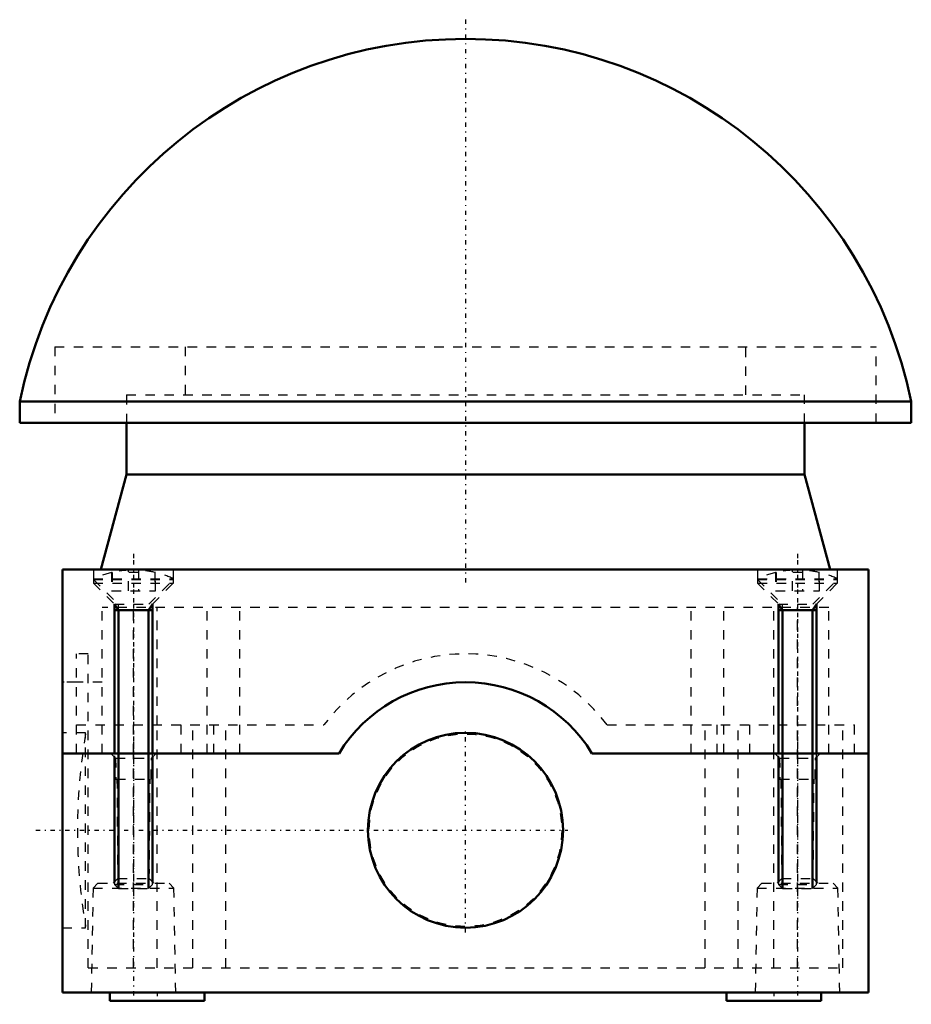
# Model space of a CAD drawing. Header units: millimetres. Extents: x -47 to 47, y -26 to 77.
import ezdxf

# ---------------------------------------------------------------- set-up
doc = ezdxf.new("R2010")
doc.units = ezdxf.units.MM
doc.linetypes.add('Center', pattern=[1.5, 0.45, -0.5, 0.05, -0.5])
doc.linetypes.add('Dashed', pattern=[2, 1, -1])
for name, color, linetype, lineweight in [('AM_0', 7, 'Continuous', 30), ('AM_10', 7, 'Continuous', 5), ('AM_3', 7, 'Dashed', 5), ('AM_7', 7, 'Center', 5)]:
    doc.layers.add(name, color=color, linetype=linetype, lineweight=lineweight)

msp = doc.modelspace()

# ---------------------------------------------------------------- linework, layer by layer
at = {"layer": 'AM_0', "color": 7, "linetype": 'Continuous', "lineweight": 50}
for p, q in [((-47, 37.1), (-47, 34.85)), ((-47, 37.1), (47, 37.1)), ((47, 34.85), (47, 37.1)), ((-47, 34.85), (47, 34.85)), ((-35.75, 34.85), (-35.75, 29.4)), ((35.75, 29.4), (35.75, 34.85)), ((-35.75, 29.4), (-38.43, 19.4)), ((-35.75, 29.4), (35.75, 29.4)), ((38.43, 19.4), (35.75, 29.4)), ((-42.5, 0), (-42.5, 19.4)), ((42.5, 19.4), (-42.5, 19.4)), ((42.5, 0), (42.5, 19.4)), ((-42.5, 0), (-13.33, 0)), ((-42.5, 0), (-42.5, -25.2)), ((13.33, 0), (42.5, 0)), ((42.5, -25.2), (42.5, 0)), ((-37, -0.39), (-37, -13.54)), ((-33, -13.54), (-33, -0.39)), ((33, -0.39), (33, -13.54)), ((37, -13.54), (37, -0.39)), ((-42.5, -25.2), (42.5, -25.2)), ((-37.5, -25.2), (-37.5, -26.1)), ((-27.5, -26.1), (-27.5, -25.2)), ((27.5, -25.2), (27.5, -26.1)), ((37.5, -26.1), (37.5, -25.2)), ((-37.5, -26.1), (-27.5, -26.1)), ((27.5, -26.1), (37.5, -26.1))]:
    msp.add_line(p, q, dxfattribs=at)
msp.add_circle((0, -8.1), 10.28, dxfattribs=at)
for centre, radius, start, end in [((0, 27.35), 48, 11.7159, 168.2841), ((0, -8.1), 15.6, 31.2807, 148.7193), ((0, -8.1), 15.6, 31.2807, 148.7193)]:
    msp.add_arc(centre, radius, start, end, dxfattribs=at)
at = {"layer": 'AM_10', "color": 7, "linetype": 'Continuous', "lineweight": 50}
for p, q in [((-37, 15.75), (-36.57, 15.09)), ((-37, 15.75), (-36.57, 15.09)), ((-37, 15.75), (-37, 0)), ((-33, 15.75), (-33.43, 15.09)), ((-33, 15.75), (-33.43, 15.09)), ((-33, 15.75), (-33, 0)), ((33, 15.75), (33.43, 15.09)), ((33, 15.75), (33.43, 15.09)), ((33, 15.75), (33, 0)), ((37, 15.75), (36.57, 15.09)), ((37, 15.75), (36.57, 15.09)), ((37, 15.75), (37, 0)), ((-33, 15.09), (-37, 15.09)), ((-33, 15.09), (-37, 15.09)), ((-36.57, -14.25), (-36.57, 15.09)), ((-36.57, -14.25), (-36.57, 15.09)), ((-33.43, -14.25), (-33.43, 15.09)), ((-33.43, -14.25), (-33.43, 15.09)), ((37, 15.09), (33, 15.09)), ((37, 15.09), (33, 15.09)), ((33.43, -14.25), (33.43, 15.09)), ((33.43, -14.25), (33.43, 15.09)), ((36.57, -14.25), (36.57, 15.09)), ((36.57, -14.25), (36.57, 15.09))]:
    msp.add_line(p, q, dxfattribs=at)
at = {"layer": 'AM_3', "color": 6, "linetype": 'Dashed', "lineweight": 25}
for p, q in [((-43.3, 42.88), (-43.3, 34.85)), ((-43.3, 42.88), (43.3, 42.88)), ((-29.55, 42.88), (-29.55, 37.8)), ((29.55, 37.8), (29.55, 42.88)), ((43.3, 34.85), (43.3, 42.88)), ((-35.75, 37.8), (-35.75, 34.85)), ((-35.75, 37.8), (35.75, 37.8)), ((35.75, 34.85), (35.75, 37.8)), ((-39.22, 19.4), (-39.22, 18.34)), ((-37.31, 19.08), (-37.31, 17.15)), ((-37.25, 19.08), (-37.31, 19.08)), ((-37.25, 19.08), (-37.25, 17.15)), ((-35.52, 17.15), (-35.52, 19.32)), ((-34.48, 19.08), (-35.52, 19.08)), ((-34.48, 19.32), (-34.48, 17.15)), ((-32.75, 19.08), (-32.75, 17.15)), ((-32.69, 19.08), (-32.75, 19.08)), ((-32.69, 17.15), (-32.69, 19.08)), ((-30.78, 18.34), (-30.78, 19.4)), ((30.78, 19.4), (30.78, 18.34)), ((32.69, 19.08), (32.69, 17.15)), ((32.75, 19.08), (32.69, 19.08)), ((32.75, 19.08), (32.75, 17.15)), ((34.48, 17.15), (34.48, 19.32)), ((35.52, 19.08), (34.48, 19.08)), ((35.52, 19.32), (35.52, 17.15)), ((37.25, 19.08), (37.25, 17.15)), ((37.31, 19.08), (37.25, 19.08)), ((37.31, 17.15), (37.31, 19.08)), ((39.22, 18.34), (39.22, 19.4)), ((-39.22, 18.42), (-39.22, 17.96)), ((-39.22, 18.42), (-30.79, 18.42)), ((-39.22, 18.34), (-36.62, 15.75)), ((-39.22, 18.34), (-30.78, 18.34)), ((-39.22, 17.96), (-30.79, 17.96)), ((-39.22, 17.96), (-37, 15.75)), ((-33.38, 15.75), (-30.78, 18.34)), ((-33, 15.75), (-30.79, 17.96)), ((-30.79, 17.96), (-30.79, 18.42)), ((30.78, 18.34), (33.38, 15.75)), ((30.78, 18.34), (39.22, 18.34)), ((30.79, 18.42), (30.79, 17.96)), ((30.79, 18.42), (39.22, 18.42)), ((30.79, 17.96), (39.22, 17.96)), ((30.79, 17.96), (33, 15.75)), ((36.62, 15.75), (39.22, 18.34)), ((37, 15.75), (39.22, 17.96)), ((39.22, 17.96), (39.22, 18.42)), ((-37.31, 17.15), (-32.69, 17.15)), ((32.69, 17.15), (37.31, 17.15)), ((-37, 15.75), (-37, -0.39)), ((-37, 15.75), (-33, 15.75)), ((-36.62, 15.75), (-36.62, 0)), ((-33.38, 0), (-33.38, 15.75)), ((-33, -0.39), (-33, 15.75)), ((33, 15.75), (33, -0.39)), ((33, 15.75), (37, 15.75)), ((33.38, 15.75), (33.38, 0)), ((36.62, 0), (36.62, 15.75)), ((37, -0.39), (37, 15.75)), ((38.3, 15.4), (-38.3, 15.4)), ((-38.3, 0), (-38.3, 15.4)), ((-35, 0), (-35, 15.4)), ((-32.5, 3), (-32.5, 15.4)), ((-27.25, 0), (-27.25, 15.4)), ((-23.8, 0), (-23.8, 15.4)), ((23.8, 0), (23.8, 15.4)), ((27.25, 0), (27.25, 15.4)), ((32.5, 0), (32.5, 15.4)), ((35, 3), (35, 15.4)), ((38.3, 0), (38.3, 15.4)), ((-39.77, 10.5), (-41.02, 10.5)), ((-41.02, 0), (-41.02, 10.5)), ((-39.77, -22.6), (-39.77, 10.5)), ((-38.3, 7.5), (-42.5, 7.5)), ((-41.02, 7.5), (-42.5, 7.5)), ((-40.05, 2.18), (-42.5, 2.18)), ((-41.02, 3), (-14.92, 3)), ((-40.05, -18.38), (-40.05, 2.18)), ((-32.5, -22.6), (-32.5, 3)), ((-29.98, 0), (-29.98, 3)), ((-28.73, -22.6), (-28.73, 3)), ((-26.52, 0), (-26.52, 3)), ((-25.27, -22.6), (-25.27, 3)), ((14.92, 3), (41.02, 3)), ((25.27, -22.6), (25.27, 3)), ((26.53, 0), (26.53, 3)), ((28.73, -22.6), (28.73, 3)), ((29.98, 0), (29.98, 3)), ((35, -22.6), (35, 3)), ((39.77, -22.6), (39.77, 3)), ((41.02, 0), (41.02, 3)), ((-37.4, 0), (-36.89, -0.5)), ((-36.89, -0.5), (-36.85, -2.7)), ((-36.89, -0.5), (-33.11, -0.5)), ((-35, -22.6), (-35, 0)), ((-33.15, -2.7), (-33.11, -0.5)), ((-33.11, -0.5), (-32.6, 0)), ((32.5, -22.6), (32.5, 0)), ((32.6, 0), (33.11, -0.5)), ((33.11, -0.5), (33.15, -2.7)), ((33.11, -0.5), (36.89, -0.5)), ((36.85, -2.7), (36.89, -0.5)), ((36.89, -0.5), (37.4, 0)), ((-36.85, -2.7), (-33.15, -2.7)), ((-36.75, -2.7), (-36.66, -13.2)), ((-33.34, -13.2), (-33.25, -2.7)), ((33.15, -2.7), (36.85, -2.7)), ((33.25, -2.7), (33.34, -13.2)), ((36.66, -13.2), (36.75, -2.7)), ((-36.66, -13.2), (-37.15, -13.7)), ((-36.66, -13.2), (-33.34, -13.2)), ((-32.85, -13.7), (-33.34, -13.2)), ((33.34, -13.2), (32.85, -13.7)), ((33.34, -13.2), (36.66, -13.2)), ((37.15, -13.7), (36.66, -13.2)), ((-39.26, -14.2), (-39.45, -25.2)), ((-38.75, -13.7), (-39.26, -14.2)), ((-39.26, -14.2), (-30.74, -14.2)), ((-38.75, -13.7), (-31.25, -13.7)), ((-37, -13.54), (-37, -13.82)), ((-37, -13.82), (-36.57, -14.25)), ((-37, -13.82), (-33, -13.82)), ((-36.57, -14.25), (-33.43, -14.25)), ((-33.43, -14.25), (-33, -13.82)), ((-33, -13.82), (-33, -13.54)), ((-30.74, -14.2), (-31.25, -13.7)), ((-30.55, -25.2), (-30.74, -14.2)), ((30.74, -14.2), (30.55, -25.2)), ((31.25, -13.7), (30.74, -14.2)), ((30.74, -14.2), (39.26, -14.2)), ((31.25, -13.7), (38.75, -13.7)), ((33, -13.54), (33, -13.82)), ((33, -13.82), (33.43, -14.25)), ((33, -13.82), (37, -13.82)), ((33.43, -14.25), (36.57, -14.25)), ((36.57, -14.25), (37, -13.82)), ((37, -13.82), (37, -13.54)), ((39.26, -14.2), (38.75, -13.7)), ((39.45, -25.2), (39.26, -14.2)), ((-42.5, -18.38), (-40.05, -18.38)), ((-39.77, -22.6), (39.77, -22.6))]:
    msp.add_line(p, q, dxfattribs=at)
msp.add_circle((0, -8.1), 10.15, dxfattribs=at)
for centre, radius, start, end in [((-35, 9.35), 10, 103.3454, 114.9293), ((-35, 9.35), 9.99, 92.956, 103.0205), ((-35, 9.35), 9.99, 76.9795, 87.044), ((-35, 9.35), 10, 65.0707, 76.6546), ((35, 9.35), 10, 103.3454, 114.9293), ((35, 9.35), 9.99, 92.956, 103.0205), ((35, 9.35), 9.99, 76.9795, 87.044), ((35, 9.35), 10, 65.0707, 76.6546), ((0, -8.1), 18.6, 36.6392, 143.3608), ((19.09, -8.1), 60, 170.2604, 189.7396)]:
    msp.add_arc(centre, radius, start, end, dxfattribs=at)
at = {"layer": 'AM_7', "color": 4, "linetype": 'Center', "lineweight": 25}
for p, q in [((0, 77.38), (0, 17.66)), ((-35, 21.03), (-35, -15.93)), ((-35, 21.03), (-35, -15.93)), ((35, 21.03), (35, -15.93)), ((35, 21.03), (35, -15.93)), ((-35, 20.37), (-35, -0.97)), ((35, 20.37), (35, -0.97)), ((0, -18.89), (0, 2.69)), ((-35, 1.26), (-35, -26.46)), ((35, 1.26), (35, -26.46)), ((-45.3, -8.1), (10.79, -8.1)), ((-32.5, -25.16), (-32.5, -26.14)), ((32.5, -25.16), (32.5, -26.14))]:
    msp.add_line(p, q, dxfattribs=at)

doc.saveas('drawing.dxf')
